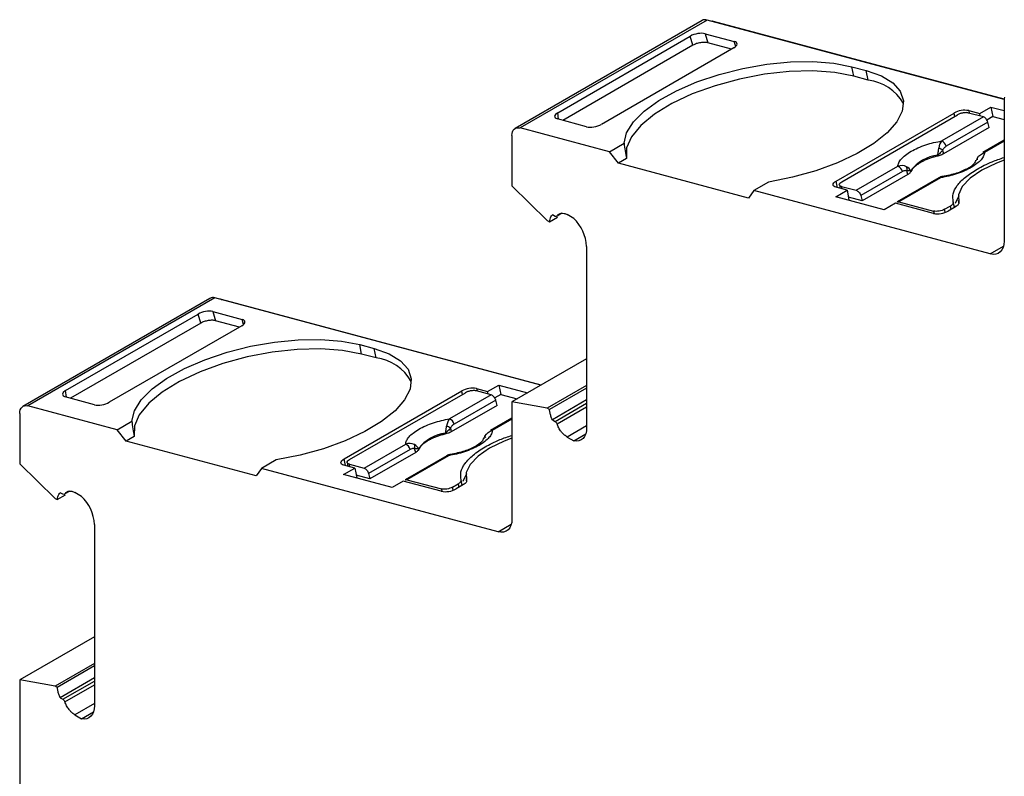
# Model space of a CAD drawing. Header units: millimetres. Extents: x 13 to 546, y 13 to 419.
# Tile 9 of 11: x 450 to 469, y 377 to 392. Entities that reach past the tile are written whole.
import ezdxf

# ---------------------------------------------------------------- set-up
doc = ezdxf.new("R2010")
doc.units = ezdxf.units.MM
doc.header["$LTSCALE"] = 2

msp = doc.modelspace()

# ---------------------------------------------------------------- linework, layer by layer
for p, q in [((463.336, 391.579), (459.8, 389.538)), ((463.431, 391.588), (459.895, 389.547)), ((469.05, 390.083), (463.431, 391.588)), ((463.549, 391.556), (463.555, 391.56)), ((469.05, 390.088), (463.555, 391.56)), ((463.393, 391.329), (463.945, 391.181)), ((463.393, 391.329), (463.442, 391.157)), ((460.605, 389.835), (463.114, 391.284)), ((463.163, 391.112), (463.114, 391.284)), ((463.894, 391.036), (463.442, 391.157)), ((463.972, 391.086), (463.945, 391.181)), ((463.163, 391.112), (460.7, 389.69)), ((463.94, 391.063), (461.431, 389.614)), ((466.17, 390.705), (466.443, 390.632)), ((466.206, 390.526), (466.17, 390.705)), ((466.48, 390.453), (466.443, 390.632)), ((466.48, 390.453), (466.206, 390.526)), ((469.049, 390.071), (469.049, 387.408)), ((460.621, 389.711), (460.605, 389.835)), ((465.875, 388.543), (468.102, 389.829)), ((468.115, 389.764), (468.102, 389.829)), ((468.657, 389.755), (468.378, 389.829)), ((468.38, 389.874), (468.588, 389.818)), ((468.38, 389.874), (468.39, 389.826)), ((468.588, 389.818), (468.8, 389.94)), ((468.8, 389.94), (469.049, 389.874)), ((468.8, 389.94), (468.837, 389.762)), ((461.152, 389.569), (460.6, 389.717)), ((465.978, 388.53), (468.17, 389.796)), ((468.657, 389.755), (467.87, 389.3)), ((468.742, 389.655), (467.955, 389.2)), ((468.598, 389.771), (468.588, 389.818)), ((468.837, 389.762), (468.723, 389.696)), ((468.768, 389.556), (468.742, 389.655)), ((468.837, 389.762), (469.049, 389.705)), ((461.582, 389.095), (459.895, 389.547)), ((468.768, 389.556), (467.903, 389.056)), ((459.738, 389.401), (459.738, 388.449)), ((469.049, 389.314), (468.646, 389.081)), ((469.049, 389.298), (468.678, 389.084)), ((461.582, 389.095), (461.86, 389.256)), ((461.755, 388.88), (461.582, 389.095)), ((467.886, 389.126), (467.903, 389.056)), ((461.906, 388.967), (461.755, 388.88)), ((467.794, 389.032), (467.798, 389.016)), ((464.214, 388.221), (461.755, 388.88)), ((466.253, 388.367), (467.04, 388.821)), ((467.125, 388.721), (466.338, 388.267)), ((467.229, 388.667), (467.209, 388.735)), ((467.285, 388.721), (467.281, 388.736)), ((464.592, 388.524), (464.314, 388.363)), ((465.9, 388.416), (465.875, 388.543)), ((467.229, 388.667), (466.364, 388.168)), ((467.817, 388.602), (467.029, 388.147)), ((467.848, 388.605), (467.061, 388.15)), ((467.913, 388.629), (467.891, 388.63)), ((459.738, 388.449), (460.407, 387.798)), ((464.314, 388.363), (464.214, 388.221)), ((468.787, 387.165), (464.314, 388.363)), ((465.866, 388.246), (466.078, 388.369)), ((466.078, 388.369), (465.87, 388.425)), ((465.933, 388.473), (465.947, 388.404)), ((465.974, 388.442), (466.253, 388.367)), ((465.984, 388.394), (465.974, 388.442)), ((466.078, 388.369), (466.115, 388.19)), ((466.782, 388.001), (465.866, 388.246)), ((466.115, 388.19), (466.103, 388.183)), ((466.364, 388.168), (466.105, 388.237)), ((466.338, 388.267), (466.364, 388.168)), ((467.061, 388.15), (467.716, 387.975)), ((468.11, 388.044), (468.089, 388.15)), ((468.192, 388.261), (468.122, 388.119)), ((468.182, 388.172), (468.193, 388.121)), ((466.994, 388.123), (466.782, 388.001)), ((467.714, 387.931), (466.994, 388.123)), ((467.716, 387.975), (467.725, 387.928)), ((467.924, 388.009), (468.03, 388.07)), ((467.936, 387.951), (467.924, 388.009)), ((468.133, 388.057), (467.992, 387.976)), ((468.03, 388.07), (468.043, 388.005)), ((468.123, 388.074), (468.124, 388.052)), ((468.193, 388.13), (468.192, 388.138)), ((460.407, 387.798), (460.449, 387.773)), ((460.449, 387.773), (460.602, 387.861)), ((460.555, 387.875), (460.504, 387.905)), ((460.686, 387.934), (460.593, 387.881)), ((460.908, 387.835), (460.783, 387.907)), ((461.152, 387.306), (461.152, 383.877)), ((468.787, 387.165), (469.037, 387.309)), ((454.026, 386.323), (450.49, 384.282)), ((454.121, 386.332), (450.585, 384.291)), ((460.284, 384.681), (454.121, 386.332)), ((454.239, 386.3), (454.245, 386.304)), ((460.29, 384.684), (454.245, 386.304)), ((451.295, 384.579), (453.804, 386.028)), ((453.853, 385.856), (453.804, 386.028)), ((454.083, 386.073), (454.635, 385.925)), ((454.083, 386.073), (454.132, 385.901)), ((454.662, 385.83), (454.635, 385.925)), ((453.853, 385.856), (451.39, 384.434)), ((454.63, 385.807), (452.121, 384.358)), ((454.584, 385.78), (454.132, 385.901)), ((456.86, 385.449), (457.133, 385.376)), ((456.896, 385.27), (456.86, 385.449)), ((457.17, 385.197), (457.133, 385.376)), ((457.17, 385.197), (456.896, 385.27)), ((461.152, 385.182), (459.739, 384.367)), ((459.07, 384.618), (459.278, 384.562)), ((459.07, 384.618), (459.08, 384.57)), ((459.278, 384.562), (459.49, 384.684)), ((459.49, 384.684), (460.037, 384.538)), ((459.49, 384.684), (459.527, 384.506)), ((461.152, 384.677), (460.407, 384.247)), ((461.152, 384.628), (460.449, 384.222)), ((451.842, 384.313), (451.29, 384.461)), ((451.311, 384.455), (451.295, 384.579)), ((456.565, 383.287), (458.792, 384.573)), ((456.668, 383.274), (458.86, 384.54)), ((459.347, 384.499), (458.56, 384.044)), ((458.805, 384.508), (458.792, 384.573)), ((459.347, 384.499), (459.068, 384.574)), ((459.288, 384.515), (459.278, 384.562)), ((459.527, 384.506), (459.413, 384.44)), ((459.527, 384.506), (459.837, 384.423)), ((452.272, 383.839), (450.585, 384.291)), ((459.458, 384.3), (458.593, 383.8)), ((459.432, 384.399), (458.645, 383.944)), ((459.458, 384.3), (459.432, 384.399)), ((459.739, 384.367), (459.739, 382.152)), ((460.407, 384.247), (459.739, 384.367)), ((460.449, 384.222), (460.407, 384.247)), ((461.152, 384.402), (460.504, 384.027)), ((460.555, 383.998), (461.152, 384.342)), ((460.593, 383.949), (461.152, 384.272)), ((450.428, 384.145), (450.428, 383.194)), ((459.739, 384.058), (459.336, 383.825)), ((452.272, 383.839), (452.55, 384)), ((458.576, 383.87), (458.593, 383.8)), ((459.739, 384.042), (459.368, 383.828)), ((460.504, 384.027), (460.555, 383.998)), ((461.152, 383.915), (460.783, 383.702)), ((452.445, 383.624), (452.272, 383.839)), ((452.596, 383.711), (452.445, 383.624)), ((458.484, 383.777), (458.488, 383.76)), ((460.783, 383.702), (460.908, 383.63)), ((460.908, 383.63), (461.135, 383.761)), ((454.904, 382.965), (452.445, 383.624)), ((456.943, 383.111), (457.73, 383.565)), ((457.815, 383.465), (457.028, 383.011)), ((457.919, 383.412), (457.054, 382.912)), ((458.507, 383.346), (457.719, 382.892)), ((458.538, 383.349), (457.751, 382.894)), ((457.919, 383.412), (457.899, 383.479)), ((457.975, 383.465), (457.971, 383.48)), ((458.603, 383.373), (458.581, 383.374)), ((450.428, 383.194), (451.097, 382.542)), ((455.282, 383.268), (455.004, 383.107)), ((456.768, 383.113), (456.56, 383.169)), ((456.59, 383.16), (456.565, 383.287)), ((456.623, 383.217), (456.637, 383.148)), ((456.664, 383.186), (456.943, 383.111)), ((456.674, 383.138), (456.664, 383.186)), ((455.004, 383.107), (454.904, 382.965)), ((459.477, 381.909), (455.004, 383.107)), ((456.556, 382.99), (456.768, 383.113)), ((457.472, 382.745), (456.556, 382.99)), ((456.768, 383.113), (456.805, 382.934)), ((456.805, 382.934), (456.793, 382.927)), ((457.054, 382.912), (456.795, 382.981)), ((457.028, 383.011), (457.054, 382.912)), ((458.882, 383.005), (458.812, 382.863)), ((457.684, 382.868), (457.472, 382.745)), ((458.404, 382.675), (457.684, 382.868)), ((457.751, 382.894), (458.406, 382.719)), ((458.614, 382.753), (458.72, 382.814)), ((458.626, 382.694), (458.614, 382.753)), ((458.823, 382.802), (458.682, 382.72)), ((458.72, 382.814), (458.733, 382.75)), ((458.8, 382.788), (458.779, 382.894)), ((458.813, 382.818), (458.814, 382.796)), ((458.872, 382.916), (458.883, 382.865)), ((458.883, 382.874), (458.882, 382.883)), ((451.139, 382.517), (451.292, 382.606)), ((451.245, 382.619), (451.194, 382.649)), ((451.376, 382.678), (451.283, 382.625)), ((451.598, 382.579), (451.473, 382.651)), ((458.406, 382.719), (458.415, 382.672)), ((451.097, 382.542), (451.139, 382.517)), ((451.842, 382.05), (451.842, 378.621)), ((459.477, 381.909), (459.727, 382.053)), ((451.842, 379.926), (450.429, 379.111)), ((451.842, 379.421), (451.097, 378.991)), ((451.842, 379.372), (451.139, 378.966)), ((450.429, 379.111), (450.429, 367.4)), ((451.097, 378.991), (450.429, 379.111)), ((451.842, 379.146), (451.194, 378.772)), ((451.245, 378.742), (451.842, 379.086)), ((451.139, 378.966), (451.097, 378.991)), ((451.283, 378.693), (451.842, 379.016)), ((451.194, 378.772), (451.245, 378.742)), ((451.842, 378.659), (451.473, 378.446)), ((451.598, 378.374), (451.825, 378.505)), ((451.473, 378.446), (451.598, 378.374))]:
    msp.add_line(p, q)
at = {"flags": 128}
for points in [[(463.555, 391.56), (463.534, 391.563), (463.523, 391.563)], [(461.86, 389.256), (461.908, 389.455), (462.037, 389.66), (462.242, 389.866), (462.517, 390.065), (462.853, 390.251), (463.238, 390.418), (463.661, 390.56), (464.106, 390.673), (464.56, 390.752), (465.008, 390.796), (465.434, 390.803), (465.826, 390.772), (466.17, 390.705)], [(466.206, 390.526), (465.846, 390.595), (465.434, 390.625), (464.985, 390.613), (464.515, 390.562), (464.042, 390.471), (463.581, 390.346), (463.15, 390.19), (462.763, 390.008), (462.435, 389.808), (462.178, 389.596), (462, 389.38), (461.909, 389.168), (461.906, 388.967)], [(466.443, 390.632), (466.728, 390.53), (466.944, 390.398), (467.084, 390.24), (467.145, 390.06), (467.123, 389.865), (467.019, 389.66), (466.838, 389.454), (466.585, 389.252), (466.267, 389.061), (465.897, 388.887), (465.485, 388.737), (465.045, 388.614), (464.592, 388.524)], [(459.738, 389.401), (459.741, 389.439), (459.749, 389.473), (459.763, 389.502), (459.782, 389.525), (459.805, 389.541), (459.832, 389.55), (459.863, 389.552), (459.895, 389.547)], [(469.049, 388.939), (468.903, 388.882), (468.627, 388.747), (468.408, 388.596), (468.258, 388.439), (468.184, 388.284), (468.192, 388.138)], [(468.554, 388.947), (468.549, 388.952), (468.544, 388.956), (468.541, 388.96), (468.538, 388.963), (468.537, 388.966), (468.537, 388.969), (468.537, 388.971), (468.539, 388.972)], [(465.87, 388.425), (465.846, 388.433), (465.828, 388.445), (465.818, 388.459), (465.815, 388.474), (465.819, 388.491), (465.831, 388.509), (465.85, 388.526), (465.875, 388.543)], [(468.192, 388.138), (468.193, 388.129), (468.193, 388.119), (468.189, 388.109), (468.183, 388.098), (468.174, 388.088), (468.163, 388.077), (468.149, 388.067), (468.133, 388.057)], [(469.049, 387.408), (469.045, 387.344), (469.031, 387.288), (469.008, 387.24), (468.976, 387.202), (468.938, 387.175), (468.892, 387.159), (468.842, 387.156), (468.787, 387.165)], [(454.245, 386.304), (454.224, 386.307), (454.213, 386.307)], [(452.55, 384), (452.598, 384.199), (452.727, 384.405), (452.932, 384.61), (453.207, 384.81), (453.543, 384.996), (453.928, 385.162), (454.351, 385.304), (454.796, 385.417), (455.25, 385.496), (455.698, 385.54), (456.124, 385.547), (456.516, 385.516), (456.86, 385.449)], [(456.896, 385.27), (456.536, 385.339), (456.124, 385.369), (455.675, 385.357), (455.206, 385.306), (454.732, 385.216), (454.271, 385.09), (453.84, 384.934), (453.453, 384.752), (453.125, 384.552), (452.868, 384.34), (452.69, 384.124), (452.599, 383.912), (452.596, 383.711)], [(457.133, 385.376), (457.418, 385.275), (457.634, 385.142), (457.774, 384.984), (457.835, 384.804), (457.813, 384.609), (457.709, 384.405), (457.528, 384.198), (457.275, 383.996), (456.957, 383.805), (456.587, 383.632), (456.175, 383.481), (455.735, 383.359), (455.282, 383.268)], [(450.428, 384.145), (450.431, 384.183), (450.439, 384.217), (450.453, 384.246), (450.472, 384.269), (450.495, 384.285), (450.522, 384.294), (450.553, 384.296), (450.585, 384.291)], [(461.152, 383.877), (461.148, 383.816), (461.135, 383.761), (461.114, 383.714), (461.085, 383.676), (461.049, 383.648), (461.007, 383.631), (460.959, 383.625), (460.908, 383.63)], [(459.739, 383.683), (459.593, 383.626), (459.317, 383.491), (459.098, 383.34), (458.948, 383.183), (458.874, 383.028), (458.882, 382.883)], [(459.244, 383.691), (459.239, 383.696), (459.234, 383.7), (459.231, 383.704), (459.228, 383.707), (459.227, 383.71), (459.227, 383.713), (459.227, 383.715), (459.229, 383.716)], [(456.56, 383.169), (456.536, 383.177), (456.518, 383.189), (456.508, 383.203), (456.505, 383.218), (456.509, 383.235), (456.521, 383.253), (456.54, 383.27), (456.565, 383.287)], [(458.882, 382.883), (458.883, 382.873), (458.883, 382.863), (458.879, 382.853), (458.873, 382.843), (458.864, 382.832), (458.853, 382.822), (458.839, 382.811), (458.823, 382.802)], [(459.739, 382.152), (459.735, 382.088), (459.721, 382.032), (459.698, 381.984), (459.666, 381.946), (459.628, 381.919), (459.582, 381.903), (459.532, 381.9), (459.477, 381.909)], [(451.842, 378.621), (451.838, 378.56), (451.825, 378.505), (451.804, 378.458), (451.775, 378.42), (451.739, 378.393), (451.697, 378.375), (451.649, 378.369), (451.598, 378.374)]]:
    msp.add_lwpolyline(points, dxfattribs=at)
for centre, radius, start, end in [((463.393, 391.473), 0.121, 71.8503, 118.3616), ((466.37, 389.563), 0.896, 29.9408, 82.9819), ((469.279, 390.073), 0.23, 165.5728, 180.5103), ((468.303, 389.466), 0.415, 79.3656, 119.0421), ((467.816, 389.169), 0.142, 12.9064, 67.7292), ((467.683, 388.845), 0.346, 54.0878, 67.8128), ((468.666, 389.045), 0.0409, 72.2144, 117.9975), ((467.892, 388.27), 0.768, 97.3172, 142.6774), ((466.986, 388.69), 0.142, 12.9064, 67.7292), ((467.099, 388.766), 0.115, 344.1114, 24.3672), ((467.836, 388.566), 0.0409, 72.2144, 117.9975), ((467.79, 388.338), 0.415, 259.3657, 299.042), ((460.37, 387.266), 0.783, 2.9171, 46.6181), ((454.083, 386.217), 0.121, 71.8503, 118.3616), ((457.06, 384.307), 0.896, 29.9408, 82.9819), ((458.993, 384.21), 0.415, 79.3657, 119.042), ((458.373, 383.589), 0.346, 54.0878, 67.8128), ((458.506, 383.913), 0.142, 12.9064, 67.7292), ((458.582, 383.014), 0.768, 97.3172, 142.6774), ((459.356, 383.789), 0.0409, 72.2144, 117.9975), ((457.676, 383.434), 0.142, 12.9064, 67.7292), ((457.789, 383.511), 0.115, 344.1114, 24.3672), ((458.526, 383.31), 0.0409, 72.2144, 117.9975), ((451.06, 382.01), 0.783, 2.9171, 46.6181), ((458.48, 383.083), 0.415, 259.3657, 299.042)]:
    msp.add_arc(centre, radius, start, end)
for centre, major_axis, ratio, start_param, end_param in [((463.251, 391.247), (0.196, 0.041), 0.407865, 0.682123, 2.25292), ((463.803, 391.099), (0.196, 0.041), 0.407865, 5.394512, 6.965309), ((460.742, 389.799), (0.196, 0.041), 0.407865, 2.25292, 3.823716), ((461.294, 389.651), (0.196, 0.041), 0.407865, 3.823716, 5.394512), ((464.696, 388.054), (-2.431, 2.582), 0.576639, 0.651785, 0.757178), ((453.941, 385.991), (0.196, 0.041), 0.407865, 0.682123, 2.25292), ((454.493, 385.843), (0.196, 0.041), 0.407865, 5.394512, 6.965309), ((451.432, 384.543), (0.196, 0.041), 0.407865, 2.25292, 3.823716), ((451.984, 384.395), (0.196, 0.041), 0.407865, 3.823716, 5.394512), ((455.386, 382.798), (-2.431, 2.582), 0.576639, 0.651785, 0.757178)]:
    msp.add_ellipse(centre, major_axis=major_axis, ratio=ratio, start_param=start_param, end_param=end_param)
for points, knots in [([(463.442, 391.157), (463.432, 391.16), (463.414, 391.164), (463.38, 391.166), (463.343, 391.165), (463.292, 391.158), (463.225, 391.143), (463.184, 391.122), (463.163, 391.112)], [0, 0, 0, 0, 0.126961, 0.24931, 0.372135, 0.500462, 0.749301, 1, 1, 1, 1]), ([(468.378, 389.829), (468.368, 389.831), (468.349, 389.836), (468.313, 389.836), (468.269, 389.831), (468.216, 389.819), (468.185, 389.803), (468.17, 389.796)], [0, 0, 0, 0, 0.168224, 0.3311335, 0.500763, 0.7495865, 1, 1, 1, 1]), ([(468.742, 389.655), (468.736, 389.677), (468.724, 389.701), (468.692, 389.737), (468.674, 389.75), (468.657, 389.755)], [0, 0, 0, 0, 0.5, 0.5, 1, 1, 1, 1]), ([(467.04, 388.821), (467.041, 388.832), (467.044, 388.854), (467.056, 388.888), (467.076, 388.923), (467.113, 388.972), (467.178, 389.034), (467.286, 389.106), (467.417, 389.172), (467.563, 389.227), (467.716, 389.272), (467.819, 389.291), (467.87, 389.3)], [0, 0, 0, 0, 0.06027, 0.120056, 0.179893, 0.240314, 0.370015, 0.500128, 0.629829, 0.759943, 0.879871, 1, 1, 1, 1]), ([(467.794, 389.032), (467.796, 389.046), (467.801, 389.071), (467.806, 389.108), (467.81, 389.139), (467.813, 389.158), (467.814, 389.166)], [0, 0, 0, 0, 0.306881, 0.575882, 0.806979, 1, 1, 1, 1]), ([(467.886, 389.126), (467.876, 389.113), (467.849, 389.081), (467.815, 389.051), (467.794, 389.032)], [0, 0, 0, 0, 0.389276, 1, 1, 1, 1]), ([(468.678, 389.084), (468.677, 389.073), (468.674, 389.051), (468.662, 389.017), (468.642, 388.982), (468.606, 388.933), (468.54, 388.871), (468.432, 388.799), (468.301, 388.733), (468.155, 388.678), (468.002, 388.633), (467.9, 388.614), (467.848, 388.605)], [0, 0, 0, 0, 0.06027, 0.120056, 0.179893, 0.240314, 0.370015, 0.500128, 0.629829, 0.759943, 0.879871, 1, 1, 1, 1]), ([(467.955, 389.2), (467.941, 389.191), (467.914, 389.173), (467.895, 389.141), (467.886, 389.126)], [0, 0, 0, 0, 0.5214849, 1, 1, 1, 1]), ([(467.798, 389.016), (467.773, 389.01), (467.723, 388.998), (467.652, 388.975), (467.584, 388.949), (467.521, 388.921), (467.458, 388.887), (467.397, 388.848), (467.346, 388.805), (467.307, 388.762), (467.293, 388.735), (467.285, 388.721)], [0, 0, 0, 0, 0.101069, 0.200103, 0.298615, 0.398141, 0.500173, 0.626627, 0.756016, 0.877292, 1, 1, 1, 1]), ([(467.903, 389.056), (467.893, 389.051), (467.873, 389.04), (467.837, 389.027), (467.811, 389.02), (467.798, 389.016)], [0, 0, 0, 0, 0.335719, 0.664281, 1, 1, 1, 1]), ([(468.511, 388.936), (468.504, 388.915), (468.488, 388.861), (468.349, 388.767), (468.126, 388.674), (467.942, 388.638), (467.849, 388.62)], [0, 0, 0, 0, 0.175239, 0.44337, 0.718025, 1, 1, 1, 1]), ([(468.089, 388.15), (468.082, 388.199), (468.068, 388.296), (468.152, 388.457), (468.307, 388.618), (468.533, 388.771), (468.785, 388.899), (468.972, 388.963), (469.049, 388.989)], [0, 0, 0, 0, 0.17525, 0.350501, 0.525751, 0.701001, 0.876252, 1, 1, 1, 1]), ([(468.537, 388.967), (468.533, 388.96), (468.525, 388.947), (468.519, 388.93), (468.516, 388.922)], [0, 0, 0, 0, 0.5204678, 1, 1, 1, 1]), ([(467.209, 388.735), (467.201, 388.737), (467.183, 388.741), (467.153, 388.736), (467.135, 388.726), (467.125, 388.721)], [0, 0, 0, 0, 0.3172218, 0.6450837, 1, 1, 1, 1]), ([(467.281, 388.736), (467.276, 388.737), (467.266, 388.737), (467.246, 388.737), (467.228, 388.736), (467.215, 388.735), (467.209, 388.735)], [0, 0, 0, 0, 0.332097, 0.61117, 0.833934, 1, 1, 1, 1]), ([(467.285, 388.721), (467.282, 388.715), (467.276, 388.703), (467.256, 388.684), (467.238, 388.673), (467.229, 388.667)], [0, 0, 0, 0, 0.335719, 0.664281, 1, 1, 1, 1]), ([(465.974, 388.442), (465.947, 388.449), (465.932, 388.462), (465.933, 388.495), (465.95, 388.514), (465.978, 388.53)], [0, 0, 0, 0, 0.5, 0.5, 1, 1, 1, 1]), ([(467.891, 388.63), (467.879, 388.627), (467.856, 388.622), (467.83, 388.609), (467.817, 388.602)], [0, 0, 0, 0, 0.499708, 1, 1, 1, 1]), ([(467.891, 388.63), (467.891, 388.63), (467.877, 388.631), (467.863, 388.618), (467.848, 388.605)], [0, 0, 0, 0, 0.0113969, 1, 1, 1, 1]), ([(466.253, 388.367), (466.27, 388.362), (466.288, 388.349), (466.319, 388.313), (466.332, 388.289), (466.338, 388.267)], [0, 0, 0, 0, 0.5, 0.5, 1, 1, 1, 1]), ([(467.03, 388.146), (467.033, 388.148), (467.041, 388.154), (467.053, 388.152), (467.061, 388.15)], [0, 0, 0, 0, 0.2913084, 1, 1, 1, 1]), ([(468.03, 388.07), (468.04, 388.076), (468.061, 388.089), (468.08, 388.11), (468.092, 388.131), (468.09, 388.144), (468.089, 388.15)], [0, 0, 0, 0, 0.249233, 0.499959, 0.749241, 1, 1, 1, 1]), ([(467.924, 388.009), (467.896, 387.993), (467.858, 387.98), (467.781, 387.967), (467.742, 387.968), (467.716, 387.975)], [0, 0, 0, 0, 0.5, 0.5, 1, 1, 1, 1]), ([(460.449, 387.773), (460.453, 387.791), (460.459, 387.825), (460.477, 387.87), (460.495, 387.893), (460.504, 387.905)], [0, 0, 0, 0, 0.3345062, 0.6654938, 1, 1, 1, 1]), ([(460.593, 387.881), (460.599, 387.89), (460.612, 387.909), (460.639, 387.927), (460.676, 387.938), (460.724, 387.936), (460.764, 387.917), (460.783, 387.907)], [0, 0, 0, 0, 0.167102, 0.331946, 0.500386, 0.749443, 1, 1, 1, 1]), ([(454.132, 385.901), (454.122, 385.904), (454.104, 385.908), (454.07, 385.91), (454.033, 385.909), (453.982, 385.902), (453.915, 385.887), (453.874, 385.866), (453.853, 385.856)], [0, 0, 0, 0, 0.126961, 0.24931, 0.372135, 0.500462, 0.749301, 1, 1, 1, 1]), ([(459.068, 384.574), (459.058, 384.576), (459.039, 384.58), (459.003, 384.58), (458.959, 384.575), (458.906, 384.563), (458.875, 384.547), (458.86, 384.54)], [0, 0, 0, 0, 0.168224, 0.331133, 0.500763, 0.749586, 1, 1, 1, 1]), ([(459.432, 384.399), (459.426, 384.421), (459.414, 384.445), (459.383, 384.481), (459.364, 384.494), (459.347, 384.499)], [0, 0, 0, 0, 0.5, 0.5, 1, 1, 1, 1]), ([(460.504, 384.027), (460.495, 384.049), (460.477, 384.093), (460.459, 384.159), (460.453, 384.201), (460.449, 384.222)], [0, 0, 0, 0, 0.334506, 0.665494, 1, 1, 1, 1]), ([(457.73, 383.565), (457.731, 383.576), (457.734, 383.598), (457.746, 383.633), (457.766, 383.667), (457.803, 383.716), (457.868, 383.778), (457.976, 383.85), (458.107, 383.916), (458.253, 383.971), (458.406, 384.016), (458.509, 384.035), (458.56, 384.044)], [0, 0, 0, 0, 0.0602697, 0.1200562, 0.1798933, 0.2403137, 0.3700145, 0.5001284, 0.6298294, 0.7599435, 0.879871, 1, 1, 1, 1]), ([(458.484, 383.777), (458.486, 383.79), (458.491, 383.815), (458.496, 383.852), (458.5, 383.883), (458.503, 383.902), (458.504, 383.91)], [0, 0, 0, 0, 0.306881, 0.575882, 0.806979, 1, 1, 1, 1]), ([(458.576, 383.87), (458.566, 383.857), (458.539, 383.825), (458.505, 383.795), (458.484, 383.777)], [0, 0, 0, 0, 0.389276, 1, 1, 1, 1]), ([(458.645, 383.944), (458.631, 383.935), (458.604, 383.917), (458.585, 383.885), (458.576, 383.87)], [0, 0, 0, 0, 0.521485, 1, 1, 1, 1]), ([(460.783, 383.702), (460.77, 383.711), (460.744, 383.727), (460.706, 383.762), (460.665, 383.81), (460.623, 383.872), (460.603, 383.923), (460.593, 383.949)], [0, 0, 0, 0, 0.167102, 0.331946, 0.500386, 0.749443, 1, 1, 1, 1]), ([(458.488, 383.76), (458.463, 383.754), (458.413, 383.742), (458.342, 383.719), (458.274, 383.693), (458.211, 383.665), (458.148, 383.631), (458.087, 383.592), (458.036, 383.55), (457.997, 383.506), (457.983, 383.479), (457.975, 383.465)], [0, 0, 0, 0, 0.101069, 0.200103, 0.298615, 0.398141, 0.500173, 0.626627, 0.756016, 0.877292, 1, 1, 1, 1]), ([(458.593, 383.8), (458.583, 383.795), (458.563, 383.784), (458.527, 383.771), (458.501, 383.764), (458.488, 383.76)], [0, 0, 0, 0, 0.3357194, 0.6642806, 1, 1, 1, 1]), ([(459.368, 383.828), (459.367, 383.817), (459.364, 383.795), (459.352, 383.761), (459.332, 383.726), (459.296, 383.677), (459.23, 383.615), (459.122, 383.543), (458.991, 383.477), (458.845, 383.422), (458.692, 383.377), (458.59, 383.358), (458.538, 383.349)], [0, 0, 0, 0, 0.06027, 0.120056, 0.179893, 0.240314, 0.370015, 0.500128, 0.629829, 0.759943, 0.879871, 1, 1, 1, 1]), ([(459.201, 383.68), (459.194, 383.659), (459.178, 383.605), (459.039, 383.512), (458.816, 383.418), (458.632, 383.382), (458.539, 383.364)], [0, 0, 0, 0, 0.175239, 0.44337, 0.718025, 1, 1, 1, 1]), ([(458.779, 382.894), (458.772, 382.943), (458.758, 383.04), (458.842, 383.201), (458.997, 383.362), (459.223, 383.516), (459.475, 383.644), (459.662, 383.707), (459.739, 383.733)], [0, 0, 0, 0, 0.17525, 0.350499, 0.525749, 0.700998, 0.876248, 1, 1, 1, 1]), ([(459.227, 383.712), (459.223, 383.705), (459.215, 383.691), (459.209, 383.674), (459.206, 383.667)], [0, 0, 0, 0, 0.520468, 1, 1, 1, 1]), ([(457.899, 383.479), (457.891, 383.481), (457.873, 383.485), (457.843, 383.48), (457.825, 383.47), (457.815, 383.465)], [0, 0, 0, 0, 0.317222, 0.645084, 1, 1, 1, 1]), ([(457.971, 383.48), (457.966, 383.481), (457.956, 383.482), (457.936, 383.481), (457.918, 383.48), (457.905, 383.48), (457.899, 383.479)], [0, 0, 0, 0, 0.332097, 0.61117, 0.833934, 1, 1, 1, 1]), ([(457.975, 383.465), (457.972, 383.459), (457.966, 383.447), (457.946, 383.428), (457.928, 383.417), (457.919, 383.412)], [0, 0, 0, 0, 0.335719, 0.664281, 1, 1, 1, 1]), ([(458.581, 383.374), (458.569, 383.372), (458.546, 383.366), (458.52, 383.353), (458.507, 383.346)], [0, 0, 0, 0, 0.4997081, 1, 1, 1, 1]), ([(458.581, 383.374), (458.581, 383.374), (458.567, 383.375), (458.553, 383.362), (458.538, 383.349)], [0, 0, 0, 0, 0.011397, 1, 1, 1, 1]), ([(456.664, 383.186), (456.637, 383.193), (456.622, 383.207), (456.623, 383.239), (456.64, 383.258), (456.668, 383.274)], [0, 0, 0, 0, 0.5, 0.5, 1, 1, 1, 1]), ([(456.943, 383.111), (456.96, 383.106), (456.978, 383.093), (457.009, 383.057), (457.022, 383.033), (457.028, 383.011)], [0, 0, 0, 0, 0.5, 0.5, 1, 1, 1, 1]), ([(457.72, 382.89), (457.723, 382.892), (457.731, 382.898), (457.743, 382.896), (457.751, 382.894)], [0, 0, 0, 0, 0.291308, 1, 1, 1, 1]), ([(458.614, 382.753), (458.586, 382.737), (458.548, 382.724), (458.471, 382.711), (458.432, 382.712), (458.406, 382.719)], [0, 0, 0, 0, 0.5, 0.5, 1, 1, 1, 1]), ([(458.72, 382.814), (458.73, 382.821), (458.751, 382.834), (458.77, 382.854), (458.782, 382.875), (458.78, 382.888), (458.779, 382.894)], [0, 0, 0, 0, 0.2492334, 0.4999587, 0.7492415, 1, 1, 1, 1]), ([(451.139, 382.517), (451.143, 382.535), (451.149, 382.569), (451.167, 382.614), (451.185, 382.637), (451.194, 382.649)], [0, 0, 0, 0, 0.334506, 0.665494, 1, 1, 1, 1]), ([(451.283, 382.625), (451.289, 382.634), (451.302, 382.653), (451.329, 382.671), (451.366, 382.682), (451.414, 382.681), (451.454, 382.661), (451.473, 382.651)], [0, 0, 0, 0, 0.167102, 0.331946, 0.500386, 0.749443, 1, 1, 1, 1]), ([(451.194, 378.772), (451.185, 378.793), (451.167, 378.837), (451.149, 378.903), (451.143, 378.945), (451.139, 378.966)], [0, 0, 0, 0, 0.334506, 0.665494, 1, 1, 1, 1]), ([(451.473, 378.446), (451.46, 378.455), (451.434, 378.471), (451.396, 378.506), (451.355, 378.554), (451.313, 378.616), (451.293, 378.667), (451.283, 378.693)], [0, 0, 0, 0, 0.167102, 0.331946, 0.500386, 0.749443, 1, 1, 1, 1])]:
    msp.add_open_spline(points, degree=3, knots=knots)
for points in [[(467.87, 389.3), (467.843, 389.274), (467.822, 389.228), (467.814, 389.166)], [(468.539, 388.972), (468.573, 389.027), (468.625, 389.064), (468.678, 389.084)], [(467.204, 388.814), (467.152, 388.842), (467.093, 388.841), (467.04, 388.821)], [(467.281, 388.736), (467.267, 388.766), (467.241, 388.793), (467.204, 388.814)], [(460.593, 387.881), (460.586, 387.868), (460.571, 387.866), (460.555, 387.875)], [(458.56, 384.044), (458.533, 384.018), (458.512, 383.972), (458.504, 383.91)], [(460.555, 383.998), (460.571, 383.989), (460.586, 383.969), (460.593, 383.949)], [(459.229, 383.716), (459.263, 383.771), (459.315, 383.808), (459.368, 383.828)], [(457.894, 383.558), (457.842, 383.586), (457.783, 383.585), (457.73, 383.565)], [(457.971, 383.48), (457.957, 383.51), (457.931, 383.537), (457.894, 383.558)], [(451.283, 382.625), (451.276, 382.612), (451.261, 382.61), (451.245, 382.619)], [(451.245, 378.742), (451.261, 378.733), (451.276, 378.713), (451.283, 378.693)]]:
    msp.add_open_spline(points, degree=3)

doc.saveas('drawing.dxf')
